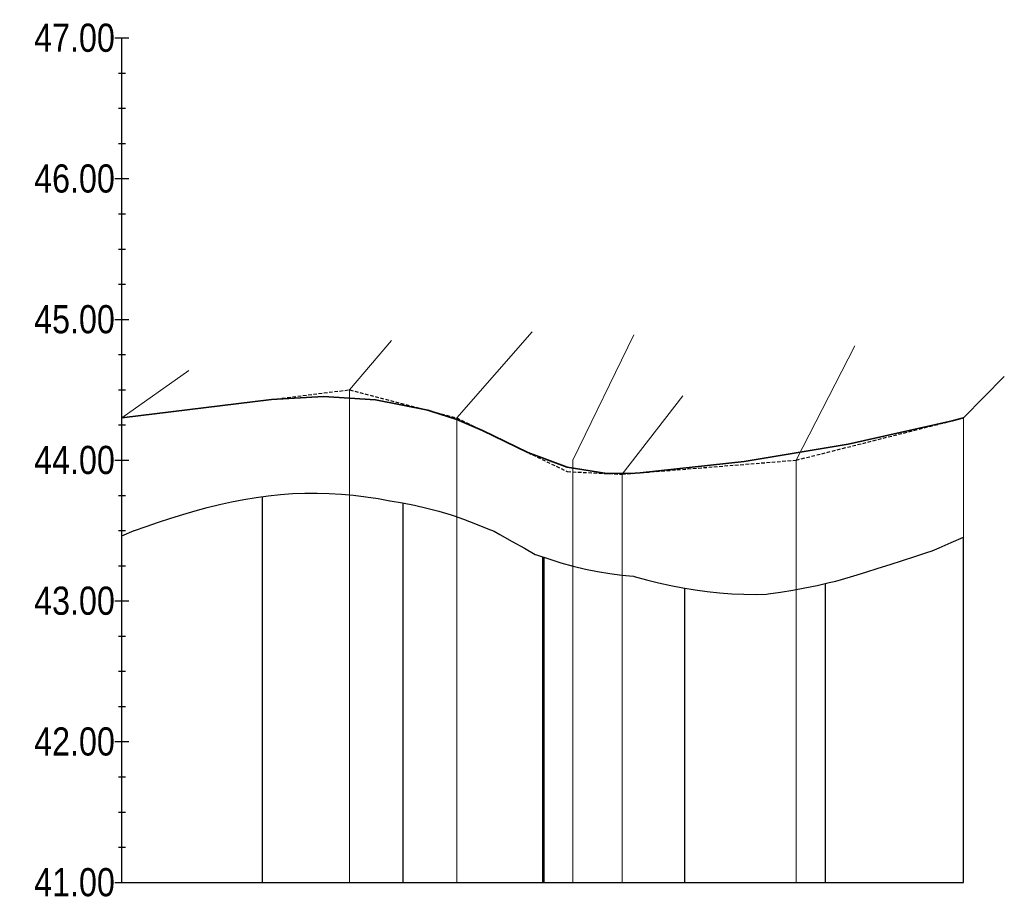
# Model space of a CAD drawing. Header units: metres. Extents: x 0 to 5465380, y 0 to 5925815.
# Tile 123 of 141: x 5464308 to 5464378, y 5925311 to 5925373. Entities that reach past the tile are written whole.
import ezdxf

# ---------------------------------------------------------------- set-up
doc = ezdxf.new("R2010")
doc.units = ezdxf.units.M
doc.linetypes.add('HIDDEN', pattern=[0.375, 0.25, -0.125])
doc.layers.add('$DR - spadki nawierzchni', color=250, linetype='Continuous', lineweight=0)
for name, color, linetype in [('AecObjExplode_rys 1_Vport_D5A', 7, 'Continuous'), ('AecObjExplode_rys 3_Vport_DDD', 7, 'Continuous'), ('AecObjExplode_rys 4_Vport_E22', 7, 'Continuous'), ('C-DROGI-PROFILE', 7, 'Continuous'), ('C-DROGI-PROFILE-WIDOKI', 7, 'Continuous')]:
    doc.layers.add(name, color=color, linetype=linetype)
doc.styles.add('ARIAL 2', font='ARIALN.TTF')

# ---------------------------------------------------------------- blocks, each defined once
blk = doc.blocks.new('AecObjExplode_rys 1_Vport_D5A')
at = {"layer": 'C-DROGI-PROFILE', "color": 7, "linetype": 'HIDDEN', "lineweight": -3}
for p, q in [((5464325.575, 5925346.457), (5464331.124, 5925347.143)), ((5464331.124, 5925347.143), (5464336.673, 5925345.685)), ((5464336.906, 5925345.623), (5464338.732, 5925345.143)), ((5464338.732, 5925345.143), (5464340.557, 5925344.257)), ((5464362.86, 5925342.143), (5464373.935, 5925344.939)), ((5464343.787, 5925342.688), (5464346.592, 5925341.325)), ((5464351.781, 5925341.248), (5464362.86, 5925342.143)), ((5464346.592, 5925341.325), (5464349.401, 5925341.194)), ((5464349.55, 5925341.187), (5464350.484, 5925341.143)), ((5464350.484, 5925341.143), (5464351.418, 5925341.219))]:
    blk.add_line(p, q, dxfattribs=at)
at = {"layer": 'C-DROGI-PROFILE', "color": 190, "linetype": 'Continuous', "lineweight": 35}
for p, q in [((5464314.941, 5925345.143), (5464325.575, 5925346.457)), ((5464336.673, 5925345.685), (5464336.906, 5925345.623)), ((5464373.935, 5925344.939), (5464374.745, 5925345.143)), ((5464340.557, 5925344.257), (5464343.787, 5925342.688)), ((5464349.401, 5925341.194), (5464349.55, 5925341.187)), ((5464351.418, 5925341.219), (5464351.781, 5925341.248))]:
    blk.add_line(p, q, dxfattribs=at)
at = {"layer": 'C-DROGI-PROFILE', "color": 4, "linetype": 'Continuous', "lineweight": 35}
blk.add_line((5464349.55, 5925341.187), (5464351.418, 5925341.219), dxfattribs=at)
at = {"layer": 'C-DROGI-PROFILE', "color": 94, "linetype": 'Continuous', "lineweight": -3}
for p, q in [((5464327.075, 5925339.763), (5464327.942, 5925339.798)), ((5464327.942, 5925339.798), (5464328.809, 5925339.804)), ((5464328.809, 5925339.804), (5464329.675, 5925339.782)), ((5464329.675, 5925339.782), (5464330.542, 5925339.731)), ((5464321.875, 5925338.986), (5464322.741, 5925339.178)), ((5464322.741, 5925339.178), (5464323.608, 5925339.347)), ((5464323.608, 5925339.347), (5464324.475, 5925339.491)), ((5464324.475, 5925339.491), (5464325.342, 5925339.609)), ((5464325.342, 5925339.609), (5464326.208, 5925339.7)), ((5464326.208, 5925339.7), (5464327.075, 5925339.763)), ((5464330.542, 5925339.731), (5464331.409, 5925339.652)), ((5464331.409, 5925339.652), (5464332.275, 5925339.546)), ((5464332.275, 5925339.546), (5464333.142, 5925339.413)), ((5464333.142, 5925339.413), (5464333.984, 5925339.26)), ((5464333.984, 5925339.26), (5464334.009, 5925339.256)), ((5464334.009, 5925339.256), (5464334.876, 5925339.109)), ((5464334.876, 5925339.109), (5464335.742, 5925338.935)), ((5464319.274, 5925338.285), (5464320.141, 5925338.537)), ((5464320.141, 5925338.537), (5464321.008, 5925338.772)), ((5464321.008, 5925338.772), (5464321.875, 5925338.986)), ((5464335.742, 5925338.935), (5464336.609, 5925338.735)), ((5464336.609, 5925338.735), (5464337.476, 5925338.51)), ((5464337.476, 5925338.51), (5464338.343, 5925338.262)), ((5464316.674, 5925337.439), (5464317.541, 5925337.734)), ((5464317.541, 5925337.734), (5464318.408, 5925338.016)), ((5464318.408, 5925338.016), (5464319.274, 5925338.285)), ((5464338.343, 5925338.262), (5464338.565, 5925338.194)), ((5464338.565, 5925338.194), (5464339.209, 5925337.954)), ((5464339.209, 5925337.954), (5464340.076, 5925337.618)), ((5464314.941, 5925336.762), (5464315.808, 5925337.135)), ((5464315.808, 5925337.135), (5464315.827, 5925337.143)), ((5464315.827, 5925337.143), (5464316.674, 5925337.439)), ((5464340.076, 5925337.618), (5464340.943, 5925337.271)), ((5464340.943, 5925337.271), (5464341.392, 5925337.087)), ((5464341.392, 5925337.087), (5464341.809, 5925336.857)), ((5464341.809, 5925336.857), (5464342.676, 5925336.372)), ((5464342.676, 5925336.372), (5464343.543, 5925335.882)), ((5464373.012, 5925335.919), (5464373.879, 5925336.298)), ((5464373.879, 5925336.298), (5464374.745, 5925336.676)), ((5464343.543, 5925335.882), (5464344.31, 5925335.449)), ((5464371.278, 5925335.301), (5464372.145, 5925335.583)), ((5464372.145, 5925335.583), (5464372.51, 5925335.7)), ((5464372.51, 5925335.7), (5464373.012, 5925335.919)), ((5464344.31, 5925335.449), (5464344.41, 5925335.413)), ((5464344.41, 5925335.413), (5464345.276, 5925335.12)), ((5464345.276, 5925335.12), (5464346.143, 5925334.853)), ((5464369.545, 5925334.736), (5464370.412, 5925335.018)), ((5464370.412, 5925335.018), (5464371.278, 5925335.301)), ((5464346.143, 5925334.853), (5464347.01, 5925334.613)), ((5464347.01, 5925334.613), (5464347.877, 5925334.403)), ((5464347.877, 5925334.403), (5464348.743, 5925334.224)), ((5464348.743, 5925334.224), (5464349.61, 5925334.078)), ((5464366.945, 5925333.92), (5464367.811, 5925334.185)), ((5464367.811, 5925334.185), (5464368.678, 5925334.458)), ((5464368.678, 5925334.458), (5464369.545, 5925334.736)), ((5464349.61, 5925334.078), (5464350.477, 5925333.966)), ((5464350.477, 5925333.966), (5464351.286, 5925333.894)), ((5464351.286, 5925333.894), (5464351.344, 5925333.877)), ((5464351.344, 5925333.877), (5464352.21, 5925333.646)), ((5464352.21, 5925333.646), (5464353.077, 5925333.435)), ((5464365.211, 5925333.441), (5464365.665, 5925333.55)), ((5464365.665, 5925333.55), (5464366.078, 5925333.666)), ((5464366.078, 5925333.666), (5464366.945, 5925333.92)), ((5464353.077, 5925333.435), (5464353.944, 5925333.244)), ((5464353.944, 5925333.244), (5464354.81, 5925333.076)), ((5464354.81, 5925333.076), (5464355.677, 5925332.932)), ((5464355.677, 5925332.932), (5464356.544, 5925332.814)), ((5464356.544, 5925332.814), (5464357.411, 5925332.721)), ((5464361.744, 5925332.761), (5464362.611, 5925332.904)), ((5464362.611, 5925332.904), (5464363.478, 5925333.066)), ((5464363.478, 5925333.066), (5464364.344, 5925333.245)), ((5464364.344, 5925333.245), (5464365.211, 5925333.441)), ((5464357.411, 5925332.721), (5464358.277, 5925332.656)), ((5464358.277, 5925332.656), (5464359.144, 5925332.618)), ((5464359.144, 5925332.618), (5464360.011, 5925332.607)), ((5464360.011, 5925332.607), (5464360.737, 5925332.622)), ((5464360.737, 5925332.622), (5464360.878, 5925332.639)), ((5464360.878, 5925332.639), (5464361.744, 5925332.761))]:
    blk.add_line(p, q, dxfattribs=at)
at = {"layer": 'C-DROGI-PROFILE', "color": 4, "linetype": 'Continuous', "lineweight": 35}
for points in [[(5464325.575, 5925346.457), (5464329.274, 5925346.676), (5464332.974, 5925346.419), (5464336.673, 5925345.685)], [(5464336.906, 5925345.623), (5464338.732, 5925345.042), (5464340.557, 5925344.257)], [(5464351.781, 5925341.248), (5464359.166, 5925342.056), (5464366.551, 5925343.286), (5464373.935, 5925344.939)], [(5464343.787, 5925342.688), (5464346.593, 5925341.633), (5464349.401, 5925341.194)]]:
    blk.add_lwpolyline(points, dxfattribs=at)
at = {"layer": 'C-DROGI-PROFILE-WIDOKI', "color": 7, "linetype": 'Continuous', "lineweight": -3}
for p, q in [((5464314.441, 5925372.143), (5464315.441, 5925372.143)), ((5464314.941, 5925312.143), (5464314.941, 5925372.143)), ((5464314.691, 5925369.643), (5464315.191, 5925369.643)), ((5464314.691, 5925367.143), (5464315.191, 5925367.143)), ((5464314.691, 5925364.643), (5464315.191, 5925364.643)), ((5464314.441, 5925362.143), (5464315.441, 5925362.143)), ((5464314.691, 5925359.643), (5464315.191, 5925359.643)), ((5464314.691, 5925357.143), (5464315.191, 5925357.143)), ((5464314.691, 5925354.643), (5464315.191, 5925354.643)), ((5464314.441, 5925352.143), (5464315.441, 5925352.143)), ((5464314.691, 5925349.643), (5464315.191, 5925349.643)), ((5464314.691, 5925347.143), (5464315.191, 5925347.143)), ((5464314.691, 5925344.643), (5464315.191, 5925344.643)), ((5464314.441, 5925342.143), (5464315.441, 5925342.143)), ((5464314.691, 5925339.643), (5464315.191, 5925339.643)), ((5464324.941, 5925312.143), (5464324.941, 5925339.555)), ((5464334.941, 5925312.143), (5464334.941, 5925339.096)), ((5464314.691, 5925337.143), (5464315.191, 5925337.143)), ((5464374.745, 5925312.143), (5464374.745, 5925336.676)), ((5464344.941, 5925312.143), (5464344.941, 5925335.233)), ((5464314.691, 5925334.643), (5464315.191, 5925334.643)), ((5464354.941, 5925312.143), (5464354.941, 5925333.055)), ((5464364.941, 5925312.143), (5464364.941, 5925333.38)), ((5464314.441, 5925332.143), (5464315.441, 5925332.143)), ((5464314.691, 5925329.643), (5464315.191, 5925329.643)), ((5464314.691, 5925327.143), (5464315.191, 5925327.143)), ((5464314.691, 5925324.643), (5464315.191, 5925324.643)), ((5464314.441, 5925322.143), (5464315.441, 5925322.143)), ((5464314.691, 5925319.643), (5464315.191, 5925319.643)), ((5464314.691, 5925317.143), (5464315.191, 5925317.143)), ((5464314.691, 5925314.643), (5464315.191, 5925314.643)), ((5464314.441, 5925312.143), (5464374.745, 5925312.143))]:
    blk.add_line(p, q, dxfattribs=at)
at = {"layer": 'C-DROGI-PROFILE-WIDOKI', "color": 8, "linetype": 'Continuous', "lineweight": -3}
for p, q in [((5464314.941, 5925312.143), (5464314.941, 5925336.762)), ((5464374.745, 5925312.143), (5464374.745, 5925336.676)), ((5464344.843, 5925312.143), (5464344.843, 5925335.266))]:
    blk.add_line(p, q, dxfattribs=at)
at = {"layer": 'C-DROGI-PROFILE-WIDOKI', "color": 7, "linetype": 'Continuous', "lineweight": -3, "char_height": 2, "attachment_point": 6, "style": 'ARIAL 2'}
for s, insert in [('47.00', (5464314.441, 5925372.143)), ('46.00', (5464314.441, 5925362.143)), ('45.00', (5464314.441, 5925352.143)), ('44.00', (5464314.441, 5925342.143)), ('43.00', (5464314.441, 5925332.143)), ('42.00', (5464314.441, 5925322.143)), ('41.00', (5464314.441, 5925312.143))]:
    blk.add_mtext(s, dxfattribs=dict(at, insert=insert))
blk = doc.blocks.new('AecObjExplode_rys 4_Vport_E22')
at = {"layer": 'C-DROGI-PROFILE', "color": 7, "linetype": 'HIDDEN', "lineweight": -3}
for p, q in [((5464325.575, 5925346.457), (5464331.124, 5925347.143)), ((5464331.124, 5925347.143), (5464336.673, 5925345.685)), ((5464336.906, 5925345.623), (5464338.732, 5925345.143)), ((5464338.732, 5925345.143), (5464340.557, 5925344.257)), ((5464362.86, 5925342.143), (5464373.935, 5925344.939)), ((5464343.787, 5925342.688), (5464346.592, 5925341.325)), ((5464351.781, 5925341.248), (5464362.86, 5925342.143)), ((5464346.592, 5925341.325), (5464349.401, 5925341.194)), ((5464349.55, 5925341.187), (5464350.484, 5925341.143)), ((5464350.484, 5925341.143), (5464351.418, 5925341.219))]:
    blk.add_line(p, q, dxfattribs=at)
at = {"layer": 'C-DROGI-PROFILE', "color": 190, "linetype": 'Continuous', "lineweight": 35}
for p, q in [((5464314.941, 5925345.143), (5464325.575, 5925346.457)), ((5464336.673, 5925345.685), (5464336.906, 5925345.623)), ((5464373.935, 5925344.939), (5464374.745, 5925345.143)), ((5464340.557, 5925344.257), (5464343.787, 5925342.688)), ((5464349.401, 5925341.194), (5464349.55, 5925341.187)), ((5464351.418, 5925341.219), (5464351.781, 5925341.248))]:
    blk.add_line(p, q, dxfattribs=at)
at = {"layer": 'C-DROGI-PROFILE', "color": 4, "linetype": 'Continuous', "lineweight": 35}
blk.add_line((5464349.55, 5925341.187), (5464351.418, 5925341.219), dxfattribs=at)
at = {"layer": 'C-DROGI-PROFILE', "color": 94, "linetype": 'Continuous', "lineweight": -3}
for p, q in [((5464327.075, 5925339.763), (5464327.942, 5925339.798)), ((5464327.942, 5925339.798), (5464328.809, 5925339.804)), ((5464328.809, 5925339.804), (5464329.675, 5925339.782)), ((5464329.675, 5925339.782), (5464330.542, 5925339.731)), ((5464321.875, 5925338.986), (5464322.741, 5925339.178)), ((5464322.741, 5925339.178), (5464323.608, 5925339.347)), ((5464323.608, 5925339.347), (5464324.475, 5925339.491)), ((5464324.475, 5925339.491), (5464325.342, 5925339.609)), ((5464325.342, 5925339.609), (5464326.208, 5925339.7)), ((5464326.208, 5925339.7), (5464327.075, 5925339.763)), ((5464330.542, 5925339.731), (5464331.409, 5925339.652)), ((5464331.409, 5925339.652), (5464332.275, 5925339.546)), ((5464332.275, 5925339.546), (5464333.142, 5925339.413)), ((5464333.142, 5925339.413), (5464333.984, 5925339.26)), ((5464333.984, 5925339.26), (5464334.009, 5925339.256)), ((5464334.009, 5925339.256), (5464334.876, 5925339.109)), ((5464334.876, 5925339.109), (5464335.742, 5925338.935)), ((5464319.274, 5925338.285), (5464320.141, 5925338.537)), ((5464320.141, 5925338.537), (5464321.008, 5925338.772)), ((5464321.008, 5925338.772), (5464321.875, 5925338.986)), ((5464335.742, 5925338.935), (5464336.609, 5925338.735)), ((5464336.609, 5925338.735), (5464337.476, 5925338.51)), ((5464337.476, 5925338.51), (5464338.343, 5925338.262)), ((5464316.674, 5925337.439), (5464317.541, 5925337.734)), ((5464317.541, 5925337.734), (5464318.408, 5925338.016)), ((5464318.408, 5925338.016), (5464319.274, 5925338.285)), ((5464338.343, 5925338.262), (5464338.565, 5925338.194)), ((5464338.565, 5925338.194), (5464339.209, 5925337.954)), ((5464339.209, 5925337.954), (5464340.076, 5925337.618)), ((5464314.941, 5925336.762), (5464315.808, 5925337.135)), ((5464315.808, 5925337.135), (5464315.827, 5925337.143)), ((5464315.827, 5925337.143), (5464316.674, 5925337.439)), ((5464340.076, 5925337.618), (5464340.943, 5925337.271)), ((5464340.943, 5925337.271), (5464341.392, 5925337.087)), ((5464341.392, 5925337.087), (5464341.809, 5925336.857)), ((5464341.809, 5925336.857), (5464342.676, 5925336.372)), ((5464342.676, 5925336.372), (5464343.543, 5925335.882)), ((5464373.012, 5925335.919), (5464373.879, 5925336.298)), ((5464373.879, 5925336.298), (5464374.745, 5925336.676)), ((5464343.543, 5925335.882), (5464344.31, 5925335.449)), ((5464371.278, 5925335.301), (5464372.145, 5925335.583)), ((5464372.145, 5925335.583), (5464372.51, 5925335.7)), ((5464372.51, 5925335.7), (5464373.012, 5925335.919)), ((5464344.31, 5925335.449), (5464344.41, 5925335.413)), ((5464344.41, 5925335.413), (5464345.276, 5925335.12)), ((5464345.276, 5925335.12), (5464346.143, 5925334.853)), ((5464369.545, 5925334.736), (5464370.412, 5925335.018)), ((5464370.412, 5925335.018), (5464371.278, 5925335.301)), ((5464346.143, 5925334.853), (5464347.01, 5925334.613)), ((5464347.01, 5925334.613), (5464347.877, 5925334.403)), ((5464347.877, 5925334.403), (5464348.743, 5925334.224)), ((5464348.743, 5925334.224), (5464349.61, 5925334.078)), ((5464366.945, 5925333.92), (5464367.811, 5925334.185)), ((5464367.811, 5925334.185), (5464368.678, 5925334.458)), ((5464368.678, 5925334.458), (5464369.545, 5925334.736)), ((5464349.61, 5925334.078), (5464350.477, 5925333.966)), ((5464350.477, 5925333.966), (5464351.286, 5925333.894)), ((5464351.286, 5925333.894), (5464351.344, 5925333.877)), ((5464351.344, 5925333.877), (5464352.21, 5925333.646)), ((5464352.21, 5925333.646), (5464353.077, 5925333.435)), ((5464365.211, 5925333.441), (5464365.665, 5925333.55)), ((5464365.665, 5925333.55), (5464366.078, 5925333.666)), ((5464366.078, 5925333.666), (5464366.945, 5925333.92)), ((5464353.077, 5925333.435), (5464353.944, 5925333.244)), ((5464353.944, 5925333.244), (5464354.81, 5925333.076)), ((5464354.81, 5925333.076), (5464355.677, 5925332.932)), ((5464355.677, 5925332.932), (5464356.544, 5925332.814)), ((5464356.544, 5925332.814), (5464357.411, 5925332.721)), ((5464361.744, 5925332.761), (5464362.611, 5925332.904)), ((5464362.611, 5925332.904), (5464363.478, 5925333.066)), ((5464363.478, 5925333.066), (5464364.344, 5925333.245)), ((5464364.344, 5925333.245), (5464365.211, 5925333.441)), ((5464357.411, 5925332.721), (5464358.277, 5925332.656)), ((5464358.277, 5925332.656), (5464359.144, 5925332.618)), ((5464359.144, 5925332.618), (5464360.011, 5925332.607)), ((5464360.011, 5925332.607), (5464360.737, 5925332.622)), ((5464360.737, 5925332.622), (5464360.878, 5925332.639)), ((5464360.878, 5925332.639), (5464361.744, 5925332.761))]:
    blk.add_line(p, q, dxfattribs=at)
at = {"layer": 'C-DROGI-PROFILE', "color": 4, "linetype": 'Continuous', "lineweight": 35}
for points in [[(5464325.575, 5925346.457), (5464329.274, 5925346.676), (5464332.974, 5925346.419), (5464336.673, 5925345.685)], [(5464336.906, 5925345.623), (5464338.732, 5925345.042), (5464340.557, 5925344.257)], [(5464351.781, 5925341.248), (5464359.166, 5925342.056), (5464366.551, 5925343.286), (5464373.935, 5925344.939)], [(5464343.787, 5925342.688), (5464346.593, 5925341.633), (5464349.401, 5925341.194)]]:
    blk.add_lwpolyline(points, dxfattribs=at)
at = {"layer": 'C-DROGI-PROFILE-WIDOKI', "color": 7, "linetype": 'Continuous', "lineweight": -3}
for p, q in [((5464314.441, 5925372.143), (5464315.441, 5925372.143)), ((5464314.941, 5925312.143), (5464314.941, 5925372.143)), ((5464314.691, 5925369.643), (5464315.191, 5925369.643)), ((5464314.691, 5925367.143), (5464315.191, 5925367.143)), ((5464314.691, 5925364.643), (5464315.191, 5925364.643)), ((5464314.441, 5925362.143), (5464315.441, 5925362.143)), ((5464314.691, 5925359.643), (5464315.191, 5925359.643)), ((5464314.691, 5925357.143), (5464315.191, 5925357.143)), ((5464314.691, 5925354.643), (5464315.191, 5925354.643)), ((5464314.441, 5925352.143), (5464315.441, 5925352.143)), ((5464314.691, 5925349.643), (5464315.191, 5925349.643)), ((5464314.691, 5925347.143), (5464315.191, 5925347.143)), ((5464314.691, 5925344.643), (5464315.191, 5925344.643)), ((5464314.441, 5925342.143), (5464315.441, 5925342.143)), ((5464314.691, 5925339.643), (5464315.191, 5925339.643)), ((5464324.941, 5925312.143), (5464324.941, 5925339.555)), ((5464334.941, 5925312.143), (5464334.941, 5925339.096)), ((5464314.691, 5925337.143), (5464315.191, 5925337.143)), ((5464374.745, 5925312.143), (5464374.745, 5925336.676)), ((5464344.941, 5925312.143), (5464344.941, 5925335.233)), ((5464314.691, 5925334.643), (5464315.191, 5925334.643)), ((5464354.941, 5925312.143), (5464354.941, 5925333.055)), ((5464364.941, 5925312.143), (5464364.941, 5925333.38)), ((5464314.441, 5925332.143), (5464315.441, 5925332.143)), ((5464314.691, 5925329.643), (5464315.191, 5925329.643)), ((5464314.691, 5925327.143), (5464315.191, 5925327.143)), ((5464314.691, 5925324.643), (5464315.191, 5925324.643)), ((5464314.441, 5925322.143), (5464315.441, 5925322.143)), ((5464314.691, 5925319.643), (5464315.191, 5925319.643)), ((5464314.691, 5925317.143), (5464315.191, 5925317.143)), ((5464314.691, 5925314.643), (5464315.191, 5925314.643)), ((5464314.441, 5925312.143), (5464374.745, 5925312.143))]:
    blk.add_line(p, q, dxfattribs=at)
at = {"layer": 'C-DROGI-PROFILE-WIDOKI', "color": 8, "linetype": 'Continuous', "lineweight": -3}
for p, q in [((5464314.941, 5925312.143), (5464314.941, 5925336.762)), ((5464374.745, 5925312.143), (5464374.745, 5925336.676)), ((5464344.843, 5925312.143), (5464344.843, 5925335.266))]:
    blk.add_line(p, q, dxfattribs=at)
at = {"layer": 'C-DROGI-PROFILE-WIDOKI', "color": 7, "linetype": 'Continuous', "lineweight": -3, "char_height": 2, "attachment_point": 6, "style": 'ARIAL 2'}
for s, insert in [('47.00', (5464314.441, 5925372.143)), ('46.00', (5464314.441, 5925362.143)), ('45.00', (5464314.441, 5925352.143)), ('44.00', (5464314.441, 5925342.143)), ('43.00', (5464314.441, 5925332.143)), ('42.00', (5464314.441, 5925322.143)), ('41.00', (5464314.441, 5925312.143))]:
    blk.add_mtext(s, dxfattribs=dict(at, insert=insert))
blk = doc.blocks.new('AecObjExplode_rys 3_Vport_DDD')
at = {"layer": 'C-DROGI-PROFILE', "color": 7, "linetype": 'HIDDEN', "lineweight": -3}
for p, q in [((5464325.575, 5925346.457), (5464331.124, 5925347.143)), ((5464331.124, 5925347.143), (5464336.673, 5925345.685)), ((5464336.906, 5925345.623), (5464338.732, 5925345.143)), ((5464338.732, 5925345.143), (5464340.557, 5925344.257)), ((5464362.86, 5925342.143), (5464373.935, 5925344.939)), ((5464343.787, 5925342.688), (5464346.592, 5925341.325)), ((5464351.781, 5925341.248), (5464362.86, 5925342.143)), ((5464346.592, 5925341.325), (5464349.401, 5925341.194)), ((5464349.55, 5925341.187), (5464350.484, 5925341.143)), ((5464350.484, 5925341.143), (5464351.418, 5925341.219))]:
    blk.add_line(p, q, dxfattribs=at)
at = {"layer": 'C-DROGI-PROFILE', "color": 190, "linetype": 'Continuous', "lineweight": 35}
for p, q in [((5464314.941, 5925345.143), (5464325.575, 5925346.457)), ((5464336.673, 5925345.685), (5464336.906, 5925345.623)), ((5464373.935, 5925344.939), (5464374.745, 5925345.143)), ((5464340.557, 5925344.257), (5464343.787, 5925342.688)), ((5464349.401, 5925341.194), (5464349.55, 5925341.187)), ((5464351.418, 5925341.219), (5464351.781, 5925341.248))]:
    blk.add_line(p, q, dxfattribs=at)
at = {"layer": 'C-DROGI-PROFILE', "color": 4, "linetype": 'Continuous', "lineweight": 35}
blk.add_line((5464349.55, 5925341.187), (5464351.418, 5925341.219), dxfattribs=at)
at = {"layer": 'C-DROGI-PROFILE', "color": 94, "linetype": 'Continuous', "lineweight": -3}
for p, q in [((5464327.075, 5925339.763), (5464327.942, 5925339.798)), ((5464327.942, 5925339.798), (5464328.809, 5925339.804)), ((5464328.809, 5925339.804), (5464329.675, 5925339.782)), ((5464329.675, 5925339.782), (5464330.542, 5925339.731)), ((5464321.875, 5925338.986), (5464322.741, 5925339.178)), ((5464322.741, 5925339.178), (5464323.608, 5925339.347)), ((5464323.608, 5925339.347), (5464324.475, 5925339.491)), ((5464324.475, 5925339.491), (5464325.342, 5925339.609)), ((5464325.342, 5925339.609), (5464326.208, 5925339.7)), ((5464326.208, 5925339.7), (5464327.075, 5925339.763)), ((5464330.542, 5925339.731), (5464331.409, 5925339.652)), ((5464331.409, 5925339.652), (5464332.275, 5925339.546)), ((5464332.275, 5925339.546), (5464333.142, 5925339.413)), ((5464333.142, 5925339.413), (5464333.984, 5925339.26)), ((5464333.984, 5925339.26), (5464334.009, 5925339.256)), ((5464334.009, 5925339.256), (5464334.876, 5925339.109)), ((5464334.876, 5925339.109), (5464335.742, 5925338.935)), ((5464319.274, 5925338.285), (5464320.141, 5925338.537)), ((5464320.141, 5925338.537), (5464321.008, 5925338.772)), ((5464321.008, 5925338.772), (5464321.875, 5925338.986)), ((5464335.742, 5925338.935), (5464336.609, 5925338.735)), ((5464336.609, 5925338.735), (5464337.476, 5925338.51)), ((5464337.476, 5925338.51), (5464338.343, 5925338.262)), ((5464316.674, 5925337.439), (5464317.541, 5925337.734)), ((5464317.541, 5925337.734), (5464318.408, 5925338.016)), ((5464318.408, 5925338.016), (5464319.274, 5925338.285)), ((5464338.343, 5925338.262), (5464338.565, 5925338.194)), ((5464338.565, 5925338.194), (5464339.209, 5925337.954)), ((5464339.209, 5925337.954), (5464340.076, 5925337.618)), ((5464314.941, 5925336.762), (5464315.808, 5925337.135)), ((5464315.808, 5925337.135), (5464315.827, 5925337.143)), ((5464315.827, 5925337.143), (5464316.674, 5925337.439)), ((5464340.076, 5925337.618), (5464340.943, 5925337.271)), ((5464340.943, 5925337.271), (5464341.392, 5925337.087)), ((5464341.392, 5925337.087), (5464341.809, 5925336.857)), ((5464341.809, 5925336.857), (5464342.676, 5925336.372)), ((5464342.676, 5925336.372), (5464343.543, 5925335.882)), ((5464373.012, 5925335.919), (5464373.879, 5925336.298)), ((5464373.879, 5925336.298), (5464374.745, 5925336.676)), ((5464343.543, 5925335.882), (5464344.31, 5925335.449)), ((5464371.278, 5925335.301), (5464372.145, 5925335.583)), ((5464372.145, 5925335.583), (5464372.51, 5925335.7)), ((5464372.51, 5925335.7), (5464373.012, 5925335.919)), ((5464344.31, 5925335.449), (5464344.41, 5925335.413)), ((5464344.41, 5925335.413), (5464345.276, 5925335.12)), ((5464345.276, 5925335.12), (5464346.143, 5925334.853)), ((5464369.545, 5925334.736), (5464370.412, 5925335.018)), ((5464370.412, 5925335.018), (5464371.278, 5925335.301)), ((5464346.143, 5925334.853), (5464347.01, 5925334.613)), ((5464347.01, 5925334.613), (5464347.877, 5925334.403)), ((5464347.877, 5925334.403), (5464348.743, 5925334.224)), ((5464348.743, 5925334.224), (5464349.61, 5925334.078)), ((5464366.945, 5925333.92), (5464367.811, 5925334.185)), ((5464367.811, 5925334.185), (5464368.678, 5925334.458)), ((5464368.678, 5925334.458), (5464369.545, 5925334.736)), ((5464349.61, 5925334.078), (5464350.477, 5925333.966)), ((5464350.477, 5925333.966), (5464351.286, 5925333.894)), ((5464351.286, 5925333.894), (5464351.344, 5925333.877)), ((5464351.344, 5925333.877), (5464352.21, 5925333.646)), ((5464352.21, 5925333.646), (5464353.077, 5925333.435)), ((5464365.211, 5925333.441), (5464365.665, 5925333.55)), ((5464365.665, 5925333.55), (5464366.078, 5925333.666)), ((5464366.078, 5925333.666), (5464366.945, 5925333.92)), ((5464353.077, 5925333.435), (5464353.944, 5925333.244)), ((5464353.944, 5925333.244), (5464354.81, 5925333.076)), ((5464354.81, 5925333.076), (5464355.677, 5925332.932)), ((5464355.677, 5925332.932), (5464356.544, 5925332.814)), ((5464356.544, 5925332.814), (5464357.411, 5925332.721)), ((5464361.744, 5925332.761), (5464362.611, 5925332.904)), ((5464362.611, 5925332.904), (5464363.478, 5925333.066)), ((5464363.478, 5925333.066), (5464364.344, 5925333.245)), ((5464364.344, 5925333.245), (5464365.211, 5925333.441)), ((5464357.411, 5925332.721), (5464358.277, 5925332.656)), ((5464358.277, 5925332.656), (5464359.144, 5925332.618)), ((5464359.144, 5925332.618), (5464360.011, 5925332.607)), ((5464360.011, 5925332.607), (5464360.737, 5925332.622)), ((5464360.737, 5925332.622), (5464360.878, 5925332.639)), ((5464360.878, 5925332.639), (5464361.744, 5925332.761))]:
    blk.add_line(p, q, dxfattribs=at)
at = {"layer": 'C-DROGI-PROFILE', "color": 4, "linetype": 'Continuous', "lineweight": 35}
for points in [[(5464325.575, 5925346.457), (5464329.274, 5925346.676), (5464332.974, 5925346.419), (5464336.673, 5925345.685)], [(5464336.906, 5925345.623), (5464338.732, 5925345.042), (5464340.557, 5925344.257)], [(5464351.781, 5925341.248), (5464359.166, 5925342.056), (5464366.551, 5925343.286), (5464373.935, 5925344.939)], [(5464343.787, 5925342.688), (5464346.593, 5925341.633), (5464349.401, 5925341.194)]]:
    blk.add_lwpolyline(points, dxfattribs=at)
at = {"layer": 'C-DROGI-PROFILE-WIDOKI', "color": 7, "linetype": 'Continuous', "lineweight": -3}
for p, q in [((5464314.441, 5925372.143), (5464315.441, 5925372.143)), ((5464314.941, 5925312.143), (5464314.941, 5925372.143)), ((5464314.691, 5925369.643), (5464315.191, 5925369.643)), ((5464314.691, 5925367.143), (5464315.191, 5925367.143)), ((5464314.691, 5925364.643), (5464315.191, 5925364.643)), ((5464314.441, 5925362.143), (5464315.441, 5925362.143)), ((5464314.691, 5925359.643), (5464315.191, 5925359.643)), ((5464314.691, 5925357.143), (5464315.191, 5925357.143)), ((5464314.691, 5925354.643), (5464315.191, 5925354.643)), ((5464314.441, 5925352.143), (5464315.441, 5925352.143)), ((5464314.691, 5925349.643), (5464315.191, 5925349.643)), ((5464314.691, 5925347.143), (5464315.191, 5925347.143)), ((5464314.691, 5925344.643), (5464315.191, 5925344.643)), ((5464314.441, 5925342.143), (5464315.441, 5925342.143)), ((5464314.691, 5925339.643), (5464315.191, 5925339.643)), ((5464324.941, 5925312.143), (5464324.941, 5925339.555)), ((5464334.941, 5925312.143), (5464334.941, 5925339.096)), ((5464314.691, 5925337.143), (5464315.191, 5925337.143)), ((5464374.745, 5925312.143), (5464374.745, 5925336.676)), ((5464344.941, 5925312.143), (5464344.941, 5925335.233)), ((5464314.691, 5925334.643), (5464315.191, 5925334.643)), ((5464354.941, 5925312.143), (5464354.941, 5925333.055)), ((5464364.941, 5925312.143), (5464364.941, 5925333.38)), ((5464314.441, 5925332.143), (5464315.441, 5925332.143)), ((5464314.691, 5925329.643), (5464315.191, 5925329.643)), ((5464314.691, 5925327.143), (5464315.191, 5925327.143)), ((5464314.691, 5925324.643), (5464315.191, 5925324.643)), ((5464314.441, 5925322.143), (5464315.441, 5925322.143)), ((5464314.691, 5925319.643), (5464315.191, 5925319.643)), ((5464314.691, 5925317.143), (5464315.191, 5925317.143)), ((5464314.691, 5925314.643), (5464315.191, 5925314.643)), ((5464314.441, 5925312.143), (5464374.745, 5925312.143))]:
    blk.add_line(p, q, dxfattribs=at)
at = {"layer": 'C-DROGI-PROFILE-WIDOKI', "color": 8, "linetype": 'Continuous', "lineweight": -3}
for p, q in [((5464314.941, 5925312.143), (5464314.941, 5925336.762)), ((5464374.745, 5925312.143), (5464374.745, 5925336.676)), ((5464344.843, 5925312.143), (5464344.843, 5925335.266))]:
    blk.add_line(p, q, dxfattribs=at)
at = {"layer": 'C-DROGI-PROFILE-WIDOKI', "color": 7, "linetype": 'Continuous', "lineweight": -3, "char_height": 2, "attachment_point": 6, "style": 'ARIAL 2'}
for s, insert in [('47.00', (5464314.441, 5925372.143)), ('46.00', (5464314.441, 5925362.143)), ('45.00', (5464314.441, 5925352.143)), ('44.00', (5464314.441, 5925342.143)), ('43.00', (5464314.441, 5925332.143)), ('42.00', (5464314.441, 5925322.143)), ('41.00', (5464314.441, 5925312.143))]:
    blk.add_mtext(s, dxfattribs=dict(at, insert=insert))

msp = doc.modelspace()

# ---------------------------------------------------------------- linework, layer by layer
at = {"layer": '$DR - spadki nawierzchni', "flags": 128}
for points in [[(5464338.732, 5925312.143), (5464338.732, 5925345.143), (5464344.086, 5925351.251)], [(5464346.99, 5925312.143), (5464346.99, 5925342.143), (5464351.31, 5925351.037)], [(5464331.124, 5925312.143), (5464331.124, 5925347.143), (5464334.108, 5925350.634)], [(5464362.86, 5925312.143), (5464362.86, 5925342.143), (5464367.019, 5925350.264)], [(5464314.941, 5925345.143), (5464319.695, 5925348.519)], [(5464374.745, 5925312.143), (5464374.745, 5925345.143), (5464377.647, 5925348.097)], [(5464350.484, 5925312.143), (5464350.484, 5925341.143), (5464354.808, 5925346.72)]]:
    msp.add_lwpolyline(points, dxfattribs=at)

# ---------------------------------------------------------------- block references
at = {"layer": 'AecObjExplode_rys 1_Vport_D5A'}
msp.add_blockref('AecObjExplode_rys 1_Vport_D5A', (0, 0), dxfattribs=at)
at = {"layer": 'AecObjExplode_rys 3_Vport_DDD'}
msp.add_blockref('AecObjExplode_rys 3_Vport_DDD', (0, 0), dxfattribs=at)
at = {"layer": 'AecObjExplode_rys 4_Vport_E22'}
msp.add_blockref('AecObjExplode_rys 4_Vport_E22', (0, 0), dxfattribs=at)

doc.saveas('drawing.dxf')
